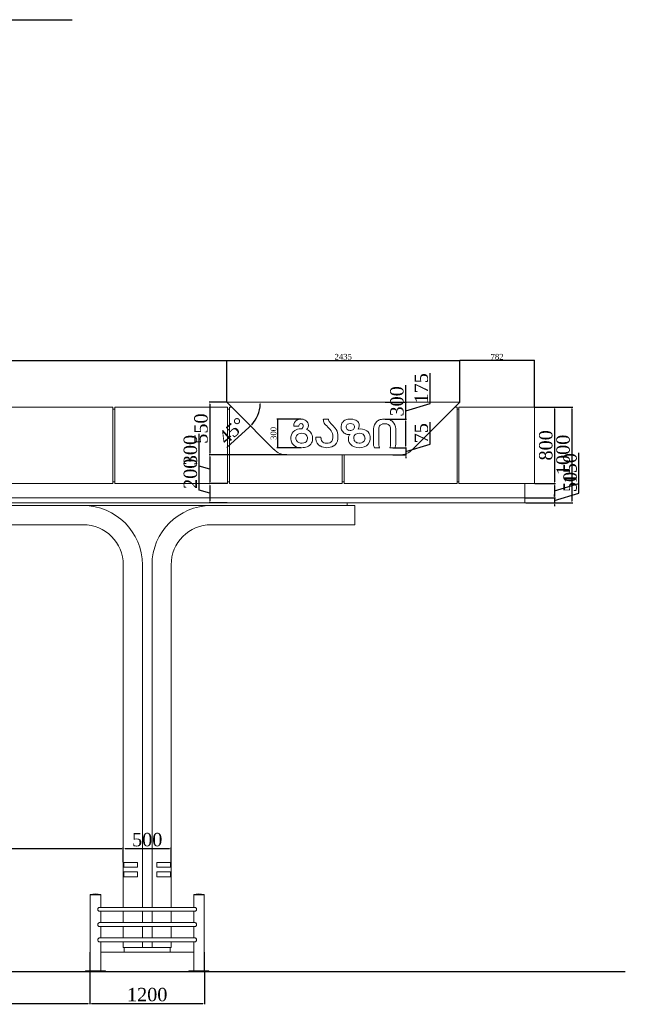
# Model space of a CAD drawing. Header units: feet. Extents: x 1854913 to 1946563, y 4620140 to 4662761.
# Tile 11 of 21: x 1913424 to 1919758, y 4620261 to 4630555. Entities that reach past the tile are written whole.
import ezdxf

# ---------------------------------------------------------------- set-up
doc = ezdxf.new("R2010")
doc.units = ezdxf.units.FT
doc.header["$MEASUREMENT"] = 0
doc.header["$PDMODE"] = 98
doc.header["$PDSIZE"] = 0.3
doc.styles.get("Standard").update_dxf_attribs({"font": 'times.ttf'})
doc.dimstyles.new('ISO-25', dxfattribs={"dimscale": 7, "dimtxt": 20, "dimasz": 2.5, "dimexe": 1.25, "dimexo": 0.625, "dimgap": 3, "dimtad": 1, "dimdec": 0, "dimtxsty": 'Standard', "dimcen": 2.5, "dimadec": 0, "dimazin": 0, "dimtfac": 1, "dimtdec": 0, "dimtmove": 0, "dimatfit": 3, "dimfxl": 1.25, "dimarcsym": 0})

# ---------------------------------------------------------------- blocks, each defined once
blk = doc.blocks.new('A$C22b4107f')
at = {"color": 0, "linetype": 'Continuous', "lineweight": 0, "extrusion": (0, 1, 0)}
for p, q in [((-16138, -4081), (-16238, -3981)), ((-13802, -3981), (-16238, -3981)), ((-13802, -3981), (-13902, -4081)), ((-17430, -4031), (-18610, -4031)), ((-17430, -4031), (-17430, -4831)), ((-17410, -4051), (-17430, -4051)), ((-17410, -4831), (-17410, -4031)), ((-16230, -4031), (-17410, -4031)), ((-16230, -4031), (-16230, -4831)), ((-16210, -4051), (-16230, -4051)), ((-16210, -4831), (-16210, -4031)), ((-16188, -4031), (-16210, -4031)), ((-16138, -4081), (-15746, -4473)), ((-14294, -4473), (-13902, -4081)), ((-13830, -4031), (-13852, -4031)), ((-13830, -4031), (-13830, -4831)), ((-13810, -4051), (-13830, -4051)), ((-13020, -4031), (-13810, -4031)), ((-13810, -4831), (-13810, -4031)), ((-13020, -4031), (-13020, -4831)), ((-15174, -4156), (-15228, -4156)), ((-15538, -4231), (-15483, -4231)), ((-15075, -4364), (-15075, -4318)), ((-14703, -4258), (-14703, -4422)), ((-14648, -4423), (-14648, -4258)), ((-14526, -4258), (-14526, -4423)), ((-14471, -4422), (-14471, -4258)), ((-15253, -4345), (-15307, -4345)), ((-15307, -4345), (-15307, -4364)), ((-15253, -4357), (-15253, -4345)), ((-15130, -4324), (-15130, -4357)), ((-14694, -4456), (-14639, -4456)), ((-14534, -4456), (-14479, -4456)), ((-14435, -4531), (-15605, -4531)), ((-15030, -4531), (-15030, -4831)), ((-15010, -4831), (-15010, -4531)), ((-17430, -4831), (-18610, -4831)), ((-17410, -4811), (-17430, -4811)), ((-16230, -4831), (-17410, -4831)), ((-16210, -4811), (-16230, -4811)), ((-15030, -4831), (-16210, -4831)), ((-15010, -4811), (-15030, -4811)), ((-13830, -4831), (-15010, -4831)), ((-13810, -4811), (-13830, -4811)), ((-13020, -4831), (-13810, -4831)), ((-13120, -4981), (-13120, -4831)), ((-28920, -4981), (-13120, -4981)), ((-13120, -4981), (-28920, -4981)), ((-28920, -5031), (-13120, -5031)), ((-14980, -5061), (-14980, -5031)), ((-13120, -4981), (-13120, -5031)), ((-19240, -5061), (-17740, -5061)), ((-17740, -5061), (-16400, -5061)), ((-16400, -5061), (-14900, -5061)), ((-14900, -5061), (-14900, -5261)), ((-17740, -5261), (-19240, -5261)), ((-14900, -5261), (-16400, -5261)), ((-17320, -8791), (-17320, -5681)), ((-17120, -9261), (-17120, -5681)), ((-17020, -5681), (-17020, -9261)), ((-16820, -5681), (-16820, -8791)), ((-17320, -8841), (-17320, -8791)), ((-17320, -8791), (-17170, -8791)), ((-17170, -8841), (-17320, -8841)), ((-17320, -8891), (-17320, -8841)), ((-17315, -8791), (-17315, -8841)), ((-17170, -8791), (-17170, -8841)), ((-16970, -8791), (-16820, -8791)), ((-16970, -8841), (-16970, -8791)), ((-16820, -8841), (-16970, -8841)), ((-16825, -8791), (-16825, -8841)), ((-16820, -8841), (-16820, -8791)), ((-16820, -8841), (-16820, -8891)), ((-17320, -8941), (-17320, -8891)), ((-17320, -8891), (-17170, -8891)), ((-17170, -8941), (-17320, -8941)), ((-17320, -9261), (-17320, -8941)), ((-17315, -8891), (-17315, -8941)), ((-17170, -8891), (-17170, -8941)), ((-16970, -8891), (-16820, -8891)), ((-16970, -8941), (-16970, -8891)), ((-16820, -8941), (-16970, -8941)), ((-16825, -8891), (-16825, -8941)), ((-16820, -8891), (-16820, -8941)), ((-16820, -8941), (-16820, -9261)), ((-17666, -9128), (-17611, -9128)), ((-17666, -9128), (-17666, -9129)), ((-17666, -9129), (-17611, -9129)), ((-17666, -9131), (-17556, -9131)), ((-17666, -9131), (-17666, -9926)), ((-17663, -9129), (-17663, -9131)), ((-17611, -9128), (-17556, -9128)), ((-17611, -9129), (-17556, -9129)), ((-17559, -9129), (-17559, -9131)), ((-17556, -9128), (-17556, -9129)), ((-17556, -9131), (-17556, -9261)), ((-16529, -9128), (-16584, -9128)), ((-16584, -9129), (-16584, -9128)), ((-16529, -9129), (-16584, -9129)), ((-16474, -9131), (-16584, -9131)), ((-16584, -9261), (-16584, -9131)), ((-16581, -9131), (-16581, -9129)), ((-16474, -9128), (-16529, -9128)), ((-16474, -9129), (-16529, -9129)), ((-16477, -9131), (-16477, -9129)), ((-16474, -9129), (-16474, -9128)), ((-16474, -9926), (-16474, -9131)), ((-16569, -9261), (-17571, -9261)), ((-17571, -9301), (-16569, -9301)), ((-17556, -9301), (-17556, -9421)), ((-17320, -9421), (-17320, -9301)), ((-17120, -9421), (-17120, -9301)), ((-17020, -9301), (-17020, -9421)), ((-16820, -9301), (-16820, -9421)), ((-16584, -9421), (-16584, -9301)), ((-16569, -9421), (-17571, -9421)), ((-17571, -9461), (-16569, -9461)), ((-17556, -9461), (-17556, -9581)), ((-17320, -9581), (-17320, -9461)), ((-17120, -9581), (-17120, -9461)), ((-17020, -9461), (-17020, -9581)), ((-16820, -9461), (-16820, -9581)), ((-16584, -9581), (-16584, -9461)), ((-16569, -9581), (-17571, -9581)), ((-17571, -9621), (-16569, -9621)), ((-17556, -9621), (-17556, -9926)), ((-17320, -9681), (-17320, -9621)), ((-17120, -9681), (-17120, -9621)), ((-17020, -9621), (-17020, -9681)), ((-16820, -9621), (-16820, -9681)), ((-16584, -9926), (-16584, -9621)), ((-17666, -9731), (-17670, -9731)), ((-17670, -9926), (-17670, -9731)), ((-16584, -9731), (-17556, -9731)), ((-17120, -9681), (-17320, -9681)), ((-17310, -9731), (-17310, -9681)), ((-17120, -9681), (-17020, -9681)), ((-16820, -9681), (-17020, -9681)), ((-16830, -9731), (-16830, -9681)), ((-16470, -9731), (-16474, -9731)), ((-16470, -9926), (-16470, -9731)), ((-17506, -9926), (-17716, -9926)), ((-17716, -9931), (-17716, -9926)), ((-17506, -9931), (-17716, -9931)), ((-17506, -9931), (-17506, -9926)), ((-16634, -9931), (-17506, -9931)), ((-16424, -9926), (-16634, -9926)), ((-16634, -9931), (-16634, -9926)), ((-16424, -9931), (-16634, -9931)), ((-16424, -9931), (-16424, -9926))]:
    blk.add_line(p, q, dxfattribs=at)
at = {"lineweight": 30}
blk.add_lwpolyline([(-29970, -9931), (-12070, -9931)], dxfattribs=at)
at = {"color": 0, "linetype": 'Continuous', "lineweight": 0}
for centre, radius, start, end in [((-15471, -4225), 66.9, 117.8027, 184.9697), ((-15461, -4249), 92.9, 63.0896, 116.9104), ((-15447, -4223), 63.8, 12.1134, 63.0896), ((-15444, -4222), 60, 313.5799, 12.1134), ((-15144, -4159), 84.6, 178.4099, 208.71), ((-15146, -4159), 82.6, 208.9002, 223.5013), ((-13422, -2524), 2458, 223.5013, 225.1121), ((-14933, -4241), 109, 166.272, 183.704), ((-14972, -4231), 69.2, 126.6913, 166.272), ((-14956, -4252), 95.5, 99.2741, 126.6913), ((-14947, -4308), 152, 72.6707, 99.2741), ((-14925, -4237), 78.1, 33.7021, 72.6707), ((-14920, -4225), 68, 327.1301, 27.4381), ((-14602, -4257), 100, 131.4001, 180.7368), ((-14606, -4255), 97.1, 106.5035, 130.5704), ((-14587, -4341), 185, 89.8815, 104.4166), ((-14586, -4341), 185, 75.5834, 90.1185), ((-14568, -4255), 97.1, 49.4296, 73.4965), ((-14571, -4257), 100, 359.2632, 48.5999), ((-15463, -4356), 106, 159.9651, 206.9667), ((-15477, -4354), 92.1, 111.5971, 158.4029), ((-15453, -4415), 158, 89.4467, 111.5971), ((-15433, -4352), 92, 27.9987, 70.4515), ((-15463, -4361), 123, 357.1286, 24.9894), ((-15200, -4331), 125, 39.442, 44.3929), ((-15200, -4331), 125, 5.9324, 39.442), ((-14973, -4243), 69.1, 183.704, 220.3325), ((-14954, -4227), 93.5, 220.3325, 247.6862), ((-14965, -4254), 64.2, 247.6862, 284.9116), ((-14904, -4359), 62, 136.2731, 165.6245), ((-14836, -4366), 107, 55.0087, 104.9234), ((-14823, -4348), 85.3, 4.6354, 55.0087), ((-15486, -4368), 80.8, 206.9667, 238.6099), ((-15428, -4363), 87.9, 289.4789, 332.2317), ((-15428, -4363), 87.9, 332.2317, 357.1286), ((-15219, -4361), 88.2, 181.9339, 240.8055), ((-15165, -4360), 89.4, 299.1945, 357.403), ((-14887, -4364), 79.6, 165.6245, 221.1117), ((-14864, -4343), 111, 221.1117, 250.411), ((-14830, -4360), 92.4, 288.4126, 354.7273), ((-14907, -4355), 169, 355.3646, 4.6354), ((-14622, -4420), 80.8, 181.6323, 206.5631), ((-14552, -4420), 80.8, 333.4369, 358.3677), ((-15605, -4331), 200, 225, 270), ((-15459, -4324), 133, 238.6099, 271.4801), ((-15460, -4272), 184, 271.4801, 289.4789), ((-15192, -4312), 144, 240.8055, 299.1945), ((-14851, -4305), 151, 250.6192, 289.3808), ((-14435, -4331), 200, 270, 315), ((-17740, -5681), 620, 0, 90), ((-16400, -5681), 620, 90, 180), ((-17740, -5681), 420, 0, 90), ((-16400, -5681), 420, 90, 180)]:
    blk.add_arc(centre, radius, start, end, dxfattribs=at)
at = {"color": 0, "linetype": 'Continuous', "lineweight": 0, "extrusion": (0, 0, -1)}
for centre, radius, start, end in [((15459, -4227), 24.4, 350.0093, 64.6695), ((15462, -4222), 18.4, 64.6695, 99.0565), ((15464, -4233), 29.8, 99.0565, 136.6949), ((15463, -4226), 25.7, 147.0681, 195.6961), ((15122, -4155), 51.7, 318.3959, 359.0027), ((13931, -3089), 1651, 315.6071, 318.1715), ((14955, -4238), 33.5, 358.1354, 52.6967), ((14946, -4260), 56.8, 59.2069, 120.7931), ((14937, -4238), 33.4, 126.998, 187.3725), ((14596, -4256), 52.1, 358.3168, 43.6773), ((14597, -4257), 51.5, 45.4377, 78.2024), ((14588, -4313), 108, 79.19, 90.4648), ((14586, -4313), 108, 89.5352, 100.81), ((14576, -4257), 51.5, 101.7976, 134.5623), ((14578, -4256), 52.1, 136.3227, 181.6832), ((15455, -4372), 68.2, 38.1306, 91.0686), ((15452, -4369), 64.9, 89.3083, 143.1281), ((15499, -4216), 62.6, 195.6961, 220.8025), ((15224, -4333), 95, 134.8879, 174.3791), ((14952, -4240), 36.2, 326.7507, 1.4122), ((14950, -4232), 43.1, 283.1904, 318.8202), ((14946, -4216), 59.2, 243.3152, 283.1904), ((14934, -4242), 30.3, 180.2663, 241.136), ((14860, -4354), 49.8, 358.6747, 53.8005), ((14851, -4376), 73.1, 58.5064, 121.4604), ((14842, -4354), 49.7, 125.9422, 186.215), ((15465, -4357), 51, 312.0314, 31.5046), ((15455, -4332), 76.3, 252.858, 305.1395), ((15442, -4358), 48.3, 196.4065, 258.3286), ((15448, -4356), 54.1, 150.9379, 196.4065), ((15187, -4354), 65.4, 327.2514, 357.2194), ((15212, -4369), 36.4, 288.0505, 327.2514), ((15192, -4308), 101, 251.9495, 288.0505), ((15173, -4366), 39.7, 215.1051, 251.9495), ((15186, -4357), 56, 180, 215.1051), ((14857, -4356), 52.5, 325.5036, 0.9069), ((14855, -4348), 59.4, 283.1904, 319.8956), ((14851, -4332), 75.5, 243.091, 283.1904), ((14839, -4358), 46.6, 181.519, 241.5346), ((14580, -4423), 67.8, 330.9965, 0.0133), ((14593, -4423), 67.8, 179.9867, 209.0035), ((17611, -9305), 185, 72.7047, 107.2953), ((16529, -9305), 185, 72.7047, 107.2953)]:
    blk.add_arc(centre, radius, start, end, dxfattribs=at)
at = {"color": 0, "linetype": 'Continuous', "lineweight": 0}
for points, knots in [([(-17571, -9301), (-17572, -9301), (-17574, -9301), (-17578, -9299), (-17580, -9298), (-17583, -9294), (-17584, -9292), (-17586, -9287), (-17587, -9285), (-17587, -9280), (-17587, -9278), (-17586, -9273), (-17585, -9271), (-17582, -9267), (-17580, -9265), (-17577, -9263), (-17575, -9262), (-17572, -9261), (-17571, -9261), (-17571, -9261)], [0, 0, 0, 0, 7.376503, 7.376503, 15.120615, 15.120615, 23.266629, 23.266629, 30.588919, 30.588919, 37.420683, 37.420683, 44.884449, 44.884449, 52.951043, 52.951043, 60.786301, 60.786301, 63.817122, 63.817122, 63.817122, 63.817122]), ([(-16569, -9301), (-16568, -9301), (-16566, -9301), (-16562, -9299), (-16560, -9297), (-16557, -9294), (-16556, -9292), (-16554, -9287), (-16553, -9285), (-16553, -9281), (-16553, -9279), (-16554, -9274), (-16555, -9272), (-16558, -9267), (-16560, -9266), (-16563, -9263), (-16565, -9262), (-16568, -9261), (-16569, -9261), (-16569, -9261)], [-127.273386, -127.273386, -127.273386, -127.273386, -119.839724, -119.839724, -111.701569, -111.701569, -103.948147, -103.948147, -96.709395, -96.709395, -90.576715, -90.576715, -82.711282, -82.711282, -74.695772, -74.695772, -67.175791, -67.175791, -63.457375, -63.457375, -63.457375, -63.457375]), ([(-17571, -9421), (-17571, -9421), (-17572, -9421), (-17575, -9422), (-17577, -9423), (-17580, -9425), (-17582, -9427), (-17585, -9431), (-17586, -9433), (-17587, -9438), (-17587, -9440), (-17587, -9445), (-17586, -9447), (-17584, -9452), (-17583, -9454), (-17580, -9458), (-17578, -9459), (-17574, -9461), (-17572, -9461), (-17571, -9461)], [-63.81751, -63.81751, -63.81751, -63.81751, -60.811364, -60.811364, -52.977036, -52.977036, -44.905629, -44.905629, -37.425143, -37.425143, -30.595693, -30.595693, -23.285472, -23.285472, -15.145715, -15.145715, -7.386158, -7.386158, 0, 0, 0, 0]), ([(-16569, -9461), (-16568, -9461), (-16566, -9461), (-16562, -9459), (-16560, -9457), (-16557, -9454), (-16556, -9452), (-16554, -9447), (-16553, -9445), (-16553, -9441), (-16553, -9439), (-16554, -9434), (-16555, -9432), (-16558, -9427), (-16560, -9426), (-16563, -9423), (-16565, -9422), (-16568, -9421), (-16569, -9421), (-16569, -9421)], [-127.273386, -127.273386, -127.273386, -127.273386, -119.839724, -119.839724, -111.701569, -111.701569, -103.948147, -103.948147, -96.709395, -96.709395, -90.576715, -90.576715, -82.711282, -82.711282, -74.695772, -74.695772, -67.175791, -67.175791, -63.457375, -63.457375, -63.457375, -63.457375]), ([(-17571, -9581), (-17571, -9581), (-17572, -9581), (-17575, -9582), (-17577, -9583), (-17580, -9585), (-17582, -9587), (-17585, -9591), (-17586, -9593), (-17587, -9598), (-17587, -9600), (-17587, -9605), (-17586, -9607), (-17584, -9612), (-17583, -9614), (-17580, -9618), (-17578, -9619), (-17574, -9621), (-17572, -9621), (-17571, -9621)], [-63.81751, -63.81751, -63.81751, -63.81751, -60.811364, -60.811364, -52.977036, -52.977036, -44.905629, -44.905629, -37.425143, -37.425143, -30.595693, -30.595693, -23.285472, -23.285472, -15.145715, -15.145715, -7.386158, -7.386158, 0, 0, 0, 0]), ([(-16569, -9621), (-16568, -9621), (-16566, -9621), (-16562, -9619), (-16560, -9617), (-16557, -9614), (-16556, -9612), (-16554, -9607), (-16553, -9605), (-16553, -9601), (-16553, -9599), (-16554, -9594), (-16555, -9592), (-16558, -9587), (-16560, -9586), (-16563, -9583), (-16565, -9582), (-16568, -9581), (-16569, -9581), (-16569, -9581)], [-127.273386, -127.273386, -127.273386, -127.273386, -119.839724, -119.839724, -111.701569, -111.701569, -103.948147, -103.948147, -96.709395, -96.709395, -90.576715, -90.576715, -82.711282, -82.711282, -74.695772, -74.695772, -67.175791, -67.175791, -63.457375, -63.457375, -63.457375, -63.457375])]:
    blk.add_open_spline(points, degree=3, knots=knots, dxfattribs=at)
blk = doc.blocks.new('A$C1d95d7e1')
at = {"lineweight": 30}
blk.add_lwpolyline([(3904, -17134), (13904, -17134)], dxfattribs=at)
blk = doc.blocks.new('_DotSmall')
at = {"color": 0, "linetype": 'ByBlock', "lineweight": 40, "const_width": 0.5}
blk.add_lwpolyline([(-0.0625, 0, 1), (0.0625, 0, 1)], format="xyb", close=True, dxfattribs=at)
blk = doc.blocks.new('*D5633')
at = {"color": 0, "lineweight": -2, "transparency": 16777216}
for p, q in [((1907148, 4626104), (1907148, 4626995)), ((1907148, 4626992), (1915591, 4626992)), ((1915591, 4626557), (1915591, 4626995))]:
    blk.add_line(p, q, dxfattribs=at)
at = {"layer": 'Defpoints', "color": 0, "lineweight": 5, "transparency": 16777216}
for p in [(1915591, 4626992), (1915591, 4626555), (1907148, 4626102)]:
    blk.add_point(p, dxfattribs=at)
at = {"color": 0, "lineweight": -2, "transparency": 16777216, "xscale": 15, "yscale": 15, "zscale": 15, "rotation": 180}
blk.add_blockref('_DotSmall', (1907148, 4626992), dxfattribs=at)
at = {"color": 0, "lineweight": -2, "transparency": 16777216, "xscale": 15, "yscale": 15, "zscale": 15}
blk.add_blockref('_DotSmall', (1915591, 4626992), dxfattribs=at)
at = {"color": 0, "lineweight": 5, "transparency": 16777216, "insert": (1911369, 4627031), "char_height": 60, "attachment_point": 5}
blk.add_mtext('8442', dxfattribs=at)
blk = doc.blocks.new('*D5634')
at = {"color": 0, "lineweight": -2, "transparency": 16777216}
for p, q in [((1915591, 4626557), (1915591, 4626995)), ((1915591, 4626992), (1918026, 4626992)), ((1918026, 4626557), (1918026, 4626995))]:
    blk.add_line(p, q, dxfattribs=at)
at = {"layer": 'Defpoints', "color": 0, "lineweight": 5, "transparency": 16777216}
for p in [(1918026, 4626992), (1915591, 4626555), (1918026, 4626555)]:
    blk.add_point(p, dxfattribs=at)
at = {"color": 0, "lineweight": -2, "transparency": 16777216, "xscale": 15, "yscale": 15, "zscale": 15, "rotation": 180}
blk.add_blockref('_DotSmall', (1915591, 4626992), dxfattribs=at)
at = {"color": 0, "lineweight": -2, "transparency": 16777216, "xscale": 15, "yscale": 15, "zscale": 15}
blk.add_blockref('_DotSmall', (1918026, 4626992), dxfattribs=at)
at = {"color": 0, "lineweight": 5, "transparency": 16777216, "insert": (1916808, 4627031), "char_height": 60, "attachment_point": 5}
blk.add_mtext('2435', dxfattribs=at)
blk = doc.blocks.new('*D5635')
at = {"color": 0, "lineweight": -2, "transparency": 16777216}
for p, q in [((1918026, 4626557), (1918026, 4626995)), ((1918808, 4626992), (1918026, 4626992)), ((1918808, 4626507), (1918808, 4626995))]:
    blk.add_line(p, q, dxfattribs=at)
at = {"layer": 'Defpoints', "color": 0, "lineweight": 5, "transparency": 16777216}
for p in [(1918026, 4626992), (1918026, 4626555), (1918808, 4626505)]:
    blk.add_point(p, dxfattribs=at)
at = {"color": 0, "lineweight": -2, "transparency": 16777216, "xscale": 15, "yscale": 15, "zscale": 15, "rotation": 180}
blk.add_blockref('_DotSmall', (1918026, 4626992), dxfattribs=at)
at = {"color": 0, "lineweight": -2, "transparency": 16777216, "xscale": 15, "yscale": 15, "zscale": 15}
blk.add_blockref('_DotSmall', (1918808, 4626992), dxfattribs=at)
at = {"color": 0, "lineweight": 5, "transparency": 16777216, "insert": (1918417, 4627031), "char_height": 60, "attachment_point": 5}
blk.add_mtext('782', dxfattribs=at)
blk = doc.blocks.new('*D5636')
at = {"color": 0, "lineweight": -2, "transparency": 16777216}
for p, q in [((1916366, 4626380), (1916115, 4626380)), ((1916119, 4626372), (1916119, 4626087)), ((1916366, 4626080), (1916115, 4626080))]:
    blk.add_line(p, q, dxfattribs=at)
at = {"color": 0, "lineweight": 5, "transparency": 16777216}
for points in [[(1916117, 4626372), (1916120, 4626372), (1916119, 4626380)], [(1916117, 4626087), (1916120, 4626087), (1916119, 4626080)]]:
    blk.add_solid(points, dxfattribs=at)
at = {"layer": 'Defpoints', "color": 0, "lineweight": 5, "transparency": 16777216}
for p in [(1916368, 4626380), (1916119, 4626080), (1916368, 4626080)]:
    blk.add_point(p, dxfattribs=at)
at = {"color": 0, "lineweight": 5, "transparency": 16777216, "insert": (1916079, 4626230), "char_height": 60, "attachment_point": 5, "rotation": 90}
blk.add_mtext('300', dxfattribs=at)
blk = doc.blocks.new('*D5637')
at = {"color": 0, "lineweight": -2, "transparency": 16777216}
for p, q in [((1917462, 4626380), (1917462, 4626734)), ((1917246, 4626380), (1917471, 4626380)), ((1917462, 4626097), (1917462, 4626362)), ((1917326, 4626080), (1917471, 4626080))]:
    blk.add_line(p, q, dxfattribs=at)
at = {"color": 0, "lineweight": 5, "transparency": 16777216}
for points in [[(1917460, 4626362), (1917465, 4626362), (1917462, 4626380)], [(1917460, 4626097), (1917465, 4626097), (1917462, 4626080)]]:
    blk.add_solid(points, dxfattribs=at)
at = {"layer": 'Defpoints', "color": 0, "lineweight": 5, "transparency": 16777216}
for p in [(1917241, 4626380), (1917462, 4626380), (1917321, 4626080)]:
    blk.add_point(p, dxfattribs=at)
at = {"color": 0, "lineweight": 5, "transparency": 16777216, "insert": (1917370, 4626565), "char_height": 140, "attachment_point": 5, "rotation": 90}
blk.add_mtext('300', dxfattribs=at)
blk = doc.blocks.new('*D5638')
at = {"color": 0, "lineweight": -2, "transparency": 16777216}
for p, q in [((1917717, 4626544), (1917717, 4626858)), ((1917246, 4626555), (1917471, 4626555)), ((1917462, 4626467), (1917717, 4626544)), ((1917462, 4626397), (1917462, 4626537)), ((1917246, 4626380), (1917471, 4626380))]:
    blk.add_line(p, q, dxfattribs=at)
at = {"color": 0, "lineweight": 5, "transparency": 16777216}
for points in [[(1917460, 4626537), (1917465, 4626537), (1917462, 4626555)], [(1917460, 4626397), (1917465, 4626397), (1917462, 4626380)]]:
    blk.add_solid(points, dxfattribs=at)
at = {"layer": 'Defpoints', "color": 0, "lineweight": 5, "transparency": 16777216}
for p in [(1917241, 4626555), (1917462, 4626555), (1917241, 4626380)]:
    blk.add_point(p, dxfattribs=at)
at = {"color": 0, "lineweight": 5, "transparency": 16777216, "insert": (1917625, 4626701), "char_height": 140, "attachment_point": 5, "rotation": 90}
blk.add_mtext('175', dxfattribs=at)
blk = doc.blocks.new('*D5639')
at = {"color": 0, "lineweight": -2, "transparency": 16777216}
for p, q in [((1917717, 4626119), (1917717, 4626346)), ((1917326, 4626080), (1917471, 4626080)), ((1917462, 4626042), (1917717, 4626119)), ((1917462, 4626097), (1917462, 4626115)), ((1917462, 4626080), (1917462, 4626005)), ((1917462, 4626080), (1917462, 4626005)), ((1917326, 4626005), (1917471, 4626005)), ((1917462, 4625987), (1917462, 4625970))]:
    blk.add_line(p, q, dxfattribs=at)
at = {"color": 0, "lineweight": 5, "transparency": 16777216}
for points in [[(1917460, 4626097), (1917465, 4626097), (1917462, 4626080)], [(1917460, 4625987), (1917465, 4625987), (1917462, 4626005)]]:
    blk.add_solid(points, dxfattribs=at)
at = {"layer": 'Defpoints', "color": 0, "lineweight": 5, "transparency": 16777216}
for p in [(1917321, 4626080), (1917321, 4626005), (1917462, 4626005)]:
    blk.add_point(p, dxfattribs=at)
at = {"color": 0, "lineweight": 5, "transparency": 16777216, "insert": (1917625, 4626232), "char_height": 140, "attachment_point": 5, "rotation": 90}
blk.add_mtext('75', dxfattribs=at)
blk = doc.blocks.new('*D5640')
at = {"color": 0, "lineweight": -2, "transparency": 16777216}
blk.add_line((1915825, 4626295), (1915590, 4626082), dxfattribs=at)
for start, end in [(317.8649, 357.1351), (312.1351, 315)]:
    blk.add_arc((1915591, 4626555), 350, start, end, dxfattribs=at)
at = {"color": 0, "lineweight": 5, "transparency": 16777216}
for points in [[(1915937, 4626537), (1915943, 4626537), (1915941, 4626555)], [(1915852, 4626318), (1915848, 4626322), (1915838, 4626307)]]:
    blk.add_solid(points, dxfattribs=at)
at = {"layer": 'Defpoints', "color": 0, "lineweight": 5, "transparency": 16777216}
for p in [(1915591, 4626555), (1918026, 4626555), (1915691, 4626455), (1915929, 4626464), (1916082, 4626063)]:
    blk.add_point(p, dxfattribs=at)
at = {"color": 0, "lineweight": 5, "transparency": 16777216, "insert": (1915646, 4626257), "char_height": 140, "attachment_point": 5, "rotation": 42.1351}
blk.add_mtext('45°', dxfattribs=at)
blk = doc.blocks.new('*D5641')
at = {"color": 0, "lineweight": -2, "transparency": 16777216}
for p, q in [((1915586, 4626555), (1915405, 4626555)), ((1915414, 4626537), (1915414, 4626022)), ((1916219, 4626005), (1915405, 4626005))]:
    blk.add_line(p, q, dxfattribs=at)
at = {"color": 0, "lineweight": 5, "transparency": 16777216}
for points in [[(1915411, 4626537), (1915417, 4626537), (1915414, 4626555)], [(1915411, 4626022), (1915417, 4626022), (1915414, 4626005)]]:
    blk.add_solid(points, dxfattribs=at)
at = {"layer": 'Defpoints', "color": 0, "lineweight": 5, "transparency": 16777216}
for p in [(1915591, 4626555), (1915414, 4626005), (1916223, 4626005)]:
    blk.add_point(p, dxfattribs=at)
at = {"color": 0, "lineweight": 5, "transparency": 16777216, "insert": (1915321, 4626280), "char_height": 140, "attachment_point": 5, "rotation": 90}
blk.add_mtext('550', dxfattribs=at)
blk = doc.blocks.new('*D5642')
at = {"color": 0, "lineweight": -2, "transparency": 16777216}
for p, q in [((1915302, 4625888), (1915302, 4626225)), ((1916219, 4626005), (1915405, 4626005)), ((1915414, 4625987), (1915414, 4625722)), ((1915414, 4625855), (1915302, 4625888)), ((1915594, 4625705), (1915405, 4625705))]:
    blk.add_line(p, q, dxfattribs=at)
at = {"color": 0, "lineweight": 5, "transparency": 16777216}
for points in [[(1915411, 4625987), (1915417, 4625987), (1915414, 4626005)], [(1915411, 4625722), (1915417, 4625722), (1915414, 4625705)]]:
    blk.add_solid(points, dxfattribs=at)
at = {"layer": 'Defpoints', "color": 0, "lineweight": 5, "transparency": 16777216}
for p in [(1916223, 4626005), (1915414, 4625705), (1915598, 4625705)]:
    blk.add_point(p, dxfattribs=at)
at = {"color": 0, "lineweight": 5, "transparency": 16777216, "insert": (1915210, 4626056), "char_height": 140, "attachment_point": 5, "rotation": 90}
blk.add_mtext('300', dxfattribs=at)
blk = doc.blocks.new('*D5643')
at = {"color": 0, "lineweight": -2, "transparency": 16777216}
for p, q in [((1915302, 4625638), (1915302, 4625978)), ((1915414, 4625605), (1915302, 4625638)), ((1915594, 4625705), (1915405, 4625705)), ((1915414, 4625687), (1915414, 4625522)), ((1915594, 4625505), (1915405, 4625505))]:
    blk.add_line(p, q, dxfattribs=at)
at = {"color": 0, "lineweight": 5, "transparency": 16777216}
for points in [[(1915411, 4625687), (1915417, 4625687), (1915414, 4625705)], [(1915411, 4625522), (1915417, 4625522), (1915414, 4625505)]]:
    blk.add_solid(points, dxfattribs=at)
at = {"layer": 'Defpoints', "color": 0, "lineweight": 5, "transparency": 16777216}
for p in [(1915598, 4625705), (1915414, 4625505), (1915598, 4625505)]:
    blk.add_point(p, dxfattribs=at)
at = {"color": 0, "lineweight": 5, "transparency": 16777216, "insert": (1915210, 4625808), "char_height": 140, "attachment_point": 5, "rotation": 90}
blk.add_mtext('200', dxfattribs=at)
blk = doc.blocks.new('*D5644')
at = {"color": 0, "lineweight": -2, "transparency": 16777216}
for p, q in [((1918813, 4626505), (1919028, 4626505)), ((1919019, 4626487), (1919019, 4625722)), ((1918813, 4625705), (1919028, 4625705))]:
    blk.add_line(p, q, dxfattribs=at)
at = {"color": 0, "lineweight": 5, "transparency": 16777216}
for points in [[(1919016, 4626487), (1919022, 4626487), (1919019, 4626505)], [(1919016, 4625722), (1919022, 4625722), (1919019, 4625705)]]:
    blk.add_solid(points, dxfattribs=at)
at = {"layer": 'Defpoints', "color": 0, "lineweight": 5, "transparency": 16777216}
for p in [(1918808, 4626505), (1918808, 4625705), (1919019, 4625705)]:
    blk.add_point(p, dxfattribs=at)
at = {"color": 0, "lineweight": 5, "transparency": 16777216, "insert": (1918927, 4626105), "char_height": 140, "attachment_point": 5, "rotation": 90}
blk.add_mtext('800', dxfattribs=at)
blk = doc.blocks.new('*D5645')
at = {"color": 0, "lineweight": -2, "transparency": 16777216}
for p, q in [((1919273, 4625706), (1919273, 4626026)), ((1918813, 4625705), (1919028, 4625705)), ((1919019, 4625630), (1919273, 4625706)), ((1919019, 4625687), (1919019, 4625572)), ((1918713, 4625555), (1919028, 4625555))]:
    blk.add_line(p, q, dxfattribs=at)
at = {"color": 0, "lineweight": 5, "transparency": 16777216}
for points in [[(1919016, 4625687), (1919022, 4625687), (1919019, 4625705)], [(1919016, 4625572), (1919022, 4625572), (1919019, 4625555)]]:
    blk.add_solid(points, dxfattribs=at)
at = {"layer": 'Defpoints', "color": 0, "lineweight": 5, "transparency": 16777216}
for p in [(1918808, 4625705), (1918708, 4625555), (1919019, 4625555)]:
    blk.add_point(p, dxfattribs=at)
at = {"color": 0, "lineweight": 5, "transparency": 16777216, "insert": (1919181, 4625866), "char_height": 140, "attachment_point": 5, "rotation": 90}
blk.add_mtext('150', dxfattribs=at)
blk = doc.blocks.new('*D5646')
at = {"color": 0, "lineweight": -2, "transparency": 16777216}
for p, q in [((1919273, 4625606), (1919273, 4625837)), ((1918713, 4625555), (1919028, 4625555)), ((1919019, 4625530), (1919273, 4625606)), ((1919019, 4625572), (1919019, 4625590)), ((1919019, 4625555), (1919019, 4625505)), ((1919019, 4625555), (1919019, 4625505)), ((1918713, 4625505), (1919028, 4625505)), ((1919019, 4625487), (1919019, 4625470))]:
    blk.add_line(p, q, dxfattribs=at)
at = {"color": 0, "lineweight": 5, "transparency": 16777216}
for points in [[(1919016, 4625572), (1919022, 4625572), (1919019, 4625555)], [(1919016, 4625487), (1919022, 4625487), (1919019, 4625505)]]:
    blk.add_solid(points, dxfattribs=at)
at = {"layer": 'Defpoints', "color": 0, "lineweight": 5, "transparency": 16777216}
for p in [(1918708, 4625555), (1918708, 4625505), (1919019, 4625505)]:
    blk.add_point(p, dxfattribs=at)
at = {"color": 0, "lineweight": 5, "transparency": 16777216, "insert": (1919181, 4625722), "char_height": 140, "attachment_point": 5, "rotation": 90}
blk.add_mtext('50', dxfattribs=at)
blk = doc.blocks.new('*D5647')
at = {"color": 0, "lineweight": -2, "transparency": 16777216}
for p, q in [((1918813, 4626505), (1919209, 4626505)), ((1919200, 4626487), (1919200, 4625522)), ((1918713, 4625505), (1919209, 4625505))]:
    blk.add_line(p, q, dxfattribs=at)
at = {"color": 0, "lineweight": 5, "transparency": 16777216}
for points in [[(1919197, 4626487), (1919203, 4626487), (1919200, 4626505)], [(1919197, 4625522), (1919203, 4625522), (1919200, 4625505)]]:
    blk.add_solid(points, dxfattribs=at)
at = {"layer": 'Defpoints', "color": 0, "lineweight": 5, "transparency": 16777216}
for p in [(1918808, 4626505), (1918708, 4625505), (1919200, 4625505)]:
    blk.add_point(p, dxfattribs=at)
at = {"color": 0, "lineweight": 5, "transparency": 16777216, "insert": (1919108, 4626005), "char_height": 140, "attachment_point": 5, "rotation": 90}
blk.add_mtext('1000', dxfattribs=at)
blk = doc.blocks.new('*D5725')
at = {"color": 0, "lineweight": -2, "transparency": 16777216}
for p, q in [((1907458, 4620605), (1907458, 4620261)), ((1914158, 4620605), (1914158, 4620261)), ((1907476, 4620270), (1914141, 4620270))]:
    blk.add_line(p, q, dxfattribs=at)
at = {"color": 0, "lineweight": 5, "transparency": 16777216}
for points in [[(1907476, 4620273), (1907476, 4620267), (1907458, 4620270)], [(1914141, 4620273), (1914141, 4620267), (1914158, 4620270)]]:
    blk.add_solid(points, dxfattribs=at)
at = {"layer": 'Defpoints', "color": 0, "lineweight": 5, "transparency": 16777216}
for p in [(1907458, 4620610), (1914158, 4620610), (1914158, 4620270)]:
    blk.add_point(p, dxfattribs=at)
at = {"color": 0, "lineweight": 5, "transparency": 16777216, "insert": (1910808, 4620362), "char_height": 140, "attachment_point": 5}
blk.add_mtext('6700', dxfattribs=at)
blk = doc.blocks.new('*D5726')
at = {"color": 0, "lineweight": -2, "transparency": 16777216}
for p, q in [((1914158, 4620605), (1914158, 4620261)), ((1915358, 4620605), (1915358, 4620261)), ((1914176, 4620270), (1915341, 4620270))]:
    blk.add_line(p, q, dxfattribs=at)
at = {"color": 0, "lineweight": 5, "transparency": 16777216}
for points in [[(1914176, 4620273), (1914176, 4620267), (1914158, 4620270)], [(1915341, 4620273), (1915341, 4620267), (1915358, 4620270)]]:
    blk.add_solid(points, dxfattribs=at)
at = {"layer": 'Defpoints', "color": 0, "lineweight": 5, "transparency": 16777216}
for p in [(1914158, 4620610), (1915358, 4620610), (1915358, 4620270)]:
    blk.add_point(p, dxfattribs=at)
at = {"color": 0, "lineweight": 5, "transparency": 16777216, "insert": (1914758, 4620362), "char_height": 140, "attachment_point": 5}
blk.add_mtext('1200', dxfattribs=at)
blk = doc.blocks.new('*D5727')
at = {"color": 0, "lineweight": -2, "transparency": 16777216}
for p, q in [((1907108, 4621749), (1907108, 4621899)), ((1907126, 4621890), (1914491, 4621890)), ((1914508, 4621749), (1914508, 4621899))]:
    blk.add_line(p, q, dxfattribs=at)
at = {"color": 0, "lineweight": 5, "transparency": 16777216}
for points in [[(1907126, 4621893), (1907126, 4621887), (1907108, 4621890)], [(1914491, 4621893), (1914491, 4621887), (1914508, 4621890)]]:
    blk.add_solid(points, dxfattribs=at)
at = {"layer": 'Defpoints', "color": 0, "lineweight": 5, "transparency": 16777216}
for p in [(1914508, 4621890), (1907108, 4621745), (1914508, 4621745)]:
    blk.add_point(p, dxfattribs=at)
at = {"color": 0, "lineweight": 5, "transparency": 16777216, "insert": (1910808, 4621983), "char_height": 140, "attachment_point": 5}
blk.add_mtext('7400', dxfattribs=at)
blk = doc.blocks.new('*D5728')
at = {"color": 0, "lineweight": -2, "transparency": 16777216}
for p, q in [((1914508, 4621749), (1914508, 4621899)), ((1914526, 4621890), (1914991, 4621890)), ((1915008, 4621749), (1915008, 4621899))]:
    blk.add_line(p, q, dxfattribs=at)
at = {"color": 0, "lineweight": 5, "transparency": 16777216}
for points in [[(1914526, 4621893), (1914526, 4621887), (1914508, 4621890)], [(1914991, 4621893), (1914991, 4621887), (1915008, 4621890)]]:
    blk.add_solid(points, dxfattribs=at)
at = {"layer": 'Defpoints', "color": 0, "lineweight": 5, "transparency": 16777216}
for p in [(1915008, 4621890), (1914508, 4621745), (1915008, 4621745)]:
    blk.add_point(p, dxfattribs=at)
at = {"color": 0, "lineweight": 5, "transparency": 16777216, "insert": (1914758, 4621982), "char_height": 140, "attachment_point": 5}
blk.add_mtext('500', dxfattribs=at)

msp = doc.modelspace()

# ---------------------------------------------------------------- block references
for name, p in [('A$C1d95d7e1', (1900069.6, 4647689)), ('A$C22b4107f', (1931828.2, 4630536))]:
    msp.add_blockref(name, p)

# ---------------------------------------------------------------- dimensions: what is measured, and where the dimension line sits
at = {"color": 5, "lineweight": 5}
for base, p1, p2, override, picture, middle in [((1915590.5757, 4626991.6472), (1907148.1473, 4626102.1944), (1915590.5757, 4626554.7445), {"dimscale": 3, "dimasz": 5, "dimblk1": 'DotSmall', "dimblk2": 'DotSmall', "dimsah": 1, "dimtmove": 1}, '*D5633', (1911369.3615, 4627031.1663)), ((1918025.7, 4626991.6), (1915590.6, 4626554.7), (1918025.7, 4626554.7), {"dimscale": 3, "dimasz": 5, "dimblk1": 'DotSmall', "dimblk2": 'DotSmall', "dimsah": 1, "dimtmove": 1}, '*D5634', (1916808.1, 4627031.2)), ((1914508.1, 4621890.1), (1907108.1, 4621744.7), (1914508.1, 4621744.7), {"dimscale": 7, "dimtmove": 1}, '*D5727', (1910808.1, 4621982.5)), ((1915008.1, 4621890.1), (1914508.1, 4621744.7), (1915008.1, 4621744.7), {"dimscale": 7, "dimtmove": 1}, '*D5728', (1914758.1, 4621982.3)), ((1914158.1, 4620270), (1907458.1, 4620609.7), (1914158.1, 4620609.7), {"dimscale": 7, "dimtmove": 1}, '*D5725', (1910808.1, 4620362.4)), ((1915358.1, 4620270), (1914158.1, 4620609.7), (1915358.1, 4620609.7), {"dimscale": 7, "dimtmove": 1}, '*D5726', (1914758.1, 4620362.2))]:
    dim = msp.add_linear_dim(base=base, p1=p1, p2=p2, dimstyle='ISO-25', override=override, dxfattribs=at)
    dim.commit()
    dim.dimension.update_dxf_attribs({"geometry": picture, "text_midpoint": middle})
for base, p1, p2, angle, override, picture, middle in [((1918025.7, 4626991.6), (1918808.1, 4626504.7), (1918025.7, 4626554.7), 180, {"dimscale": 3, "dimasz": 5, "dimblk1": 'DotSmall', "dimblk2": 'DotSmall', "dimsah": 1, "dimtmove": 1}, '*D5635', (1918416.9, 4627031.3)), ((1917462.4, 4626554.7), (1917241.5, 4626379.7), (1917241.5, 4626554.7), 90, {"dimtmove": 1}, '*D5638', (1917624.5, 4626564.6)), ((1916118.6, 4626079.7), (1916367.7, 4626379.7), (1916367.7, 4626079.7), 90, {"dimscale": 3}, '*D5636', (1916079.1, 4626229.7)), ((1917462.4, 4626004.7), (1917321.4, 4626079.7), (1917321.4, 4626004.7), 90, {"dimtmove": 1}, '*D5639', (1917624.5, 4626139.6)), ((1915413.6, 4625704.7), (1916223.4, 4626004.7), (1915598.1, 4625704.7), 90, {"dimtmove": 1}, '*D5642', (1915210, 4625909.2)), ((1919019.2, 4625554.7), (1918808.1, 4625704.7), (1918708.1, 4625554.7), 90, {"dimtmove": 1}, '*D5645', (1919180.9, 4625726.9)), ((1915413.6, 4625504.7), (1915598.1, 4625704.7), (1915598.1, 4625504.7), 90, {"dimtmove": 1}, '*D5643', (1915210, 4625659.2)), ((1919019.2, 4625504.7), (1918708.1, 4625554.7), (1918708.1, 4625504.7), 90, {"dimtmove": 1}, '*D5646', (1919180.9, 4625626.9))]:
    dim = msp.add_linear_dim(base=base, p1=p1, p2=p2, angle=angle, dimstyle='ISO-25', override=override, dxfattribs=at)
    dim.commit()
    dim.dimension.update_dxf_attribs({"geometry": picture, "text_midpoint": middle})
for base, p1, p2, picture, middle in [((1917462.4, 4626379.7), (1917321.4, 4626079.7), (1917241.5, 4626379.7), '*D5637', (1917370.2, 4626565.4)), ((1915413.6, 4626004.7), (1915590.6, 4626554.7), (1916223.4, 4626004.7), '*D5641', (1915321.4, 4626279.7)), ((1919200.2, 4625504.7), (1918808.1, 4626504.7), (1918708.1, 4625504.7), '*D5647', (1919108, 4626004.7)), ((1919019.2, 4625704.7), (1918808.1, 4626504.7), (1918808.1, 4625704.7), '*D5644', (1918927, 4626104.7))]:
    dim = msp.add_linear_dim(base=base, p1=p1, p2=p2, angle=90, dimstyle='ISO-25', dxfattribs=at)
    dim.commit()
    dim.dimension.update_dxf_attribs({"geometry": picture, "text_midpoint": middle})
dim = msp.add_angular_dim_2l(base=(1915928.7, 4626464.2), line1=((1915690.6, 4626454.7), (1916082, 4626063.3)), line2=((1918025.7, 4626554.7), (1915590.6, 4626554.7)), dimstyle='ISO-25', dxfattribs=at)
dim.commit()
dim.dimension.update_dxf_attribs({"geometry": '*D5640', "text_midpoint": (1915645.8, 4626257.1)})

doc.saveas('drawing.dxf')
